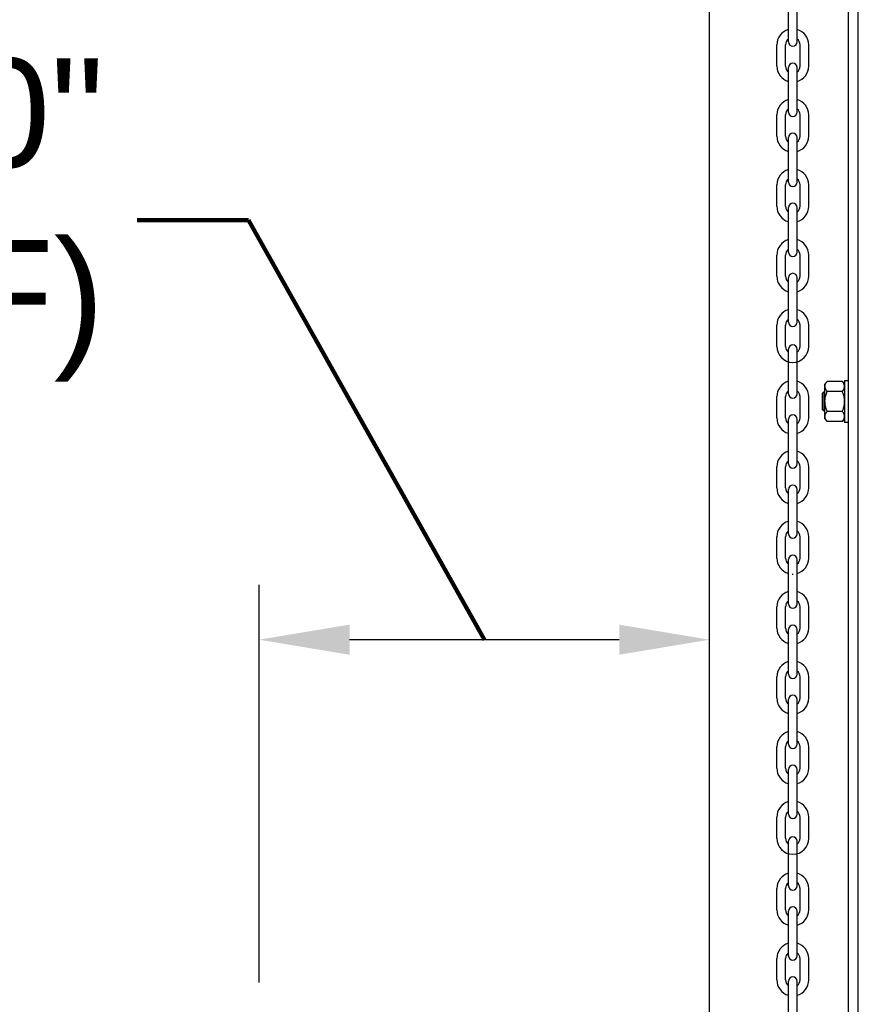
# Model space of a CAD drawing. Header units: inches. Extents: x 170 to 312, y 215 to 248.
# Tile 128 of 256: x 200.903 to 201.624, y 222.729 to 223.576. Entities that reach past the tile are written whole.
import ezdxf

# ---------------------------------------------------------------- set-up
doc = ezdxf.new("R2010")
doc.units = ezdxf.units.IN
doc.header["$LTSCALE"] = 0.25
doc.header["$MEASUREMENT"] = 0
doc.layers.add('ANNOTATIONS', color=1, linetype='Continuous')
doc.layers.add('MOTOR LH', color=7, linetype='Continuous')
doc.styles.add('ARIAL', font='arial.ttf', dxfattribs={"height": 0.09375})
doc.styles.get("Standard").update_dxf_attribs({"font": 'romans.shx'})
doc.dimstyles.get("Standard").update_dxf_attribs({"dimscale": 60, "dimtxt": 0.0833, "dimasz": 0.0833, "dimexe": 0.0833, "dimexo": 0.04, "dimgap": 0.09, "dimtad": 0, "dimtih": 1, "dimtoh": 1, "dimdec": 4, "dimzin": 1, "dimdsep": 46, "dimlunit": 4, "dimtxsty": 'Standard', "dimcen": 0.09, "dimclrt": 150, "dimadec": 4, "dimazin": 2, "dimtfac": 1, "dimtdec": 0, "dimtofl": 0, "dimtmove": 0, "dimatfit": 3, "dimfxl": 1, "dimtolj": 1, "dimtzin": 0, "dimlwd": -1, "dimlwe": -1, "dimarcsym": 1})

msp = doc.modelspace()

# ---------------------------------------------------------------- linework, layer by layer
at = {"layer": 'ANNOTATIONS'}
for p, q in [((201.10869, 222.74794), (201.10869, 223.08974)), ((201.41839, 223.04261), (201.18635, 223.04261))]:
    msp.add_line(p, q, dxfattribs=at)
for points in [[(201.18635, 223.02967), (201.18635, 223.05556), (201.10869, 223.04261)], [(201.41839, 223.02967), (201.41839, 223.05556), (201.49606, 223.04261)]]:
    msp.add_solid(points, dxfattribs=at)
at = {"layer": 'MOTOR LH'}
for p, q in [((201.49606, 220.41698), (201.49606, 224.61169)), ((201.61542, 220.68357), (201.61542, 224.61088)), ((201.62395, 220.69422), (201.62395, 224.61088)), ((201.56384, 223.55668), (201.56384, 223.59496)), ((201.57135, 223.55668), (201.57135, 223.59496)), ((201.55386, 223.53589), (201.55386, 223.55421)), ((201.56137, 223.53589), (201.56137, 223.55421)), ((201.57382, 223.53589), (201.57382, 223.55421)), ((201.58133, 223.53589), (201.58133, 223.55421)), ((201.56384, 223.49643), (201.56384, 223.5347)), ((201.57135, 223.49643), (201.57135, 223.5347)), ((201.55386, 223.47564), (201.55386, 223.49395)), ((201.56137, 223.47564), (201.56137, 223.49395)), ((201.57382, 223.47564), (201.57382, 223.49395)), ((201.58133, 223.47564), (201.58133, 223.49395)), ((201.56384, 223.43617), (201.56384, 223.47445)), ((201.57135, 223.43617), (201.57135, 223.47445)), ((201.55386, 223.41538), (201.55386, 223.4337)), ((201.56137, 223.41538), (201.56137, 223.4337)), ((201.57382, 223.41538), (201.57382, 223.4337)), ((201.58133, 223.41538), (201.58133, 223.4337)), ((201.56384, 223.37592), (201.56384, 223.41419)), ((201.57135, 223.37592), (201.57135, 223.41419)), ((201.55386, 223.35513), (201.55386, 223.37344)), ((201.56137, 223.35513), (201.56137, 223.37344)), ((201.57382, 223.35513), (201.57382, 223.37344)), ((201.58133, 223.35513), (201.58133, 223.37344)), ((201.56384, 223.31566), (201.56384, 223.35394)), ((201.57135, 223.31566), (201.57135, 223.35394)), ((201.55386, 223.29488), (201.55386, 223.31319)), ((201.56137, 223.29488), (201.56137, 223.31319)), ((201.57382, 223.29488), (201.57382, 223.31319)), ((201.58133, 223.29488), (201.58133, 223.31319)), ((201.56384, 223.25413), (201.56384, 223.2924)), ((201.57135, 223.25413), (201.57135, 223.2924)), ((201.59527, 223.23263), (201.59527, 223.26247)), ((201.61026, 223.26478), (201.59718, 223.26478)), ((201.61218, 223.26566), (201.61218, 223.22945)), ((201.55386, 223.23334), (201.55386, 223.25165)), ((201.56137, 223.23334), (201.56137, 223.25165)), ((201.57382, 223.23334), (201.57382, 223.25165)), ((201.58133, 223.23334), (201.58133, 223.25165)), ((201.59308, 223.24059), (201.59308, 223.25452)), ((201.59464, 223.23903), (201.59464, 223.25608)), ((201.61026, 223.25617), (201.59718, 223.25617)), ((201.61026, 223.23894), (201.59718, 223.23894)), ((201.56384, 223.19387), (201.56384, 223.23215)), ((201.57135, 223.19387), (201.57135, 223.23215)), ((201.61026, 223.23033), (201.59718, 223.23033)), ((201.55386, 223.17308), (201.55386, 223.1914)), ((201.56137, 223.17308), (201.56137, 223.1914)), ((201.57382, 223.17308), (201.57382, 223.1914)), ((201.58133, 223.17308), (201.58133, 223.1914)), ((201.56384, 223.13362), (201.56384, 223.17189)), ((201.57135, 223.13362), (201.57135, 223.17189)), ((201.55386, 223.11283), (201.55386, 223.13114)), ((201.56137, 223.11283), (201.56137, 223.13114)), ((201.57382, 223.11283), (201.57382, 223.13114)), ((201.58133, 223.11283), (201.58133, 223.13114)), ((201.56384, 223.07336), (201.56384, 223.11164)), ((201.57135, 223.07336), (201.57135, 223.11164)), ((201.55386, 223.05258), (201.55386, 223.07089)), ((201.56137, 223.05258), (201.56137, 223.07089)), ((201.57382, 223.05258), (201.57382, 223.07089)), ((201.58133, 223.05258), (201.58133, 223.07089)), ((201.56384, 223.01311), (201.56384, 223.05138)), ((201.57135, 223.01311), (201.57135, 223.05138)), ((201.55386, 222.99232), (201.55386, 223.01064)), ((201.56137, 222.99232), (201.56137, 223.01064)), ((201.57382, 222.99232), (201.57382, 223.01064)), ((201.58133, 222.99232), (201.58133, 223.01064)), ((201.56384, 222.95285), (201.56384, 222.99113)), ((201.57135, 222.95285), (201.57135, 222.99113)), ((201.55386, 222.93207), (201.55386, 222.95038)), ((201.56137, 222.93207), (201.56137, 222.95038)), ((201.57382, 222.93207), (201.57382, 222.95038)), ((201.58133, 222.93207), (201.58133, 222.95038)), ((201.56384, 222.8926), (201.56384, 222.93088)), ((201.57135, 222.8926), (201.57135, 222.93088)), ((201.55386, 222.87181), (201.55386, 222.89013)), ((201.56137, 222.87181), (201.56137, 222.89013)), ((201.57382, 222.87181), (201.57382, 222.89013)), ((201.58133, 222.87181), (201.58133, 222.89013)), ((201.56384, 222.83106), (201.56384, 222.86934)), ((201.57135, 222.83106), (201.57135, 222.86934)), ((201.55386, 222.81028), (201.55386, 222.82859)), ((201.56137, 222.81028), (201.56137, 222.82859)), ((201.57382, 222.81028), (201.57382, 222.82859)), ((201.58133, 222.81028), (201.58133, 222.82859)), ((201.56384, 222.77081), (201.56384, 222.80908)), ((201.57135, 222.77081), (201.57135, 222.80908)), ((201.55386, 222.75002), (201.55386, 222.76834)), ((201.56137, 222.75002), (201.56137, 222.76834)), ((201.57382, 222.75002), (201.57382, 222.76834)), ((201.58133, 222.75002), (201.58133, 222.76834)), ((201.56384, 222.71055), (201.56384, 222.74883)), ((201.57135, 222.71055), (201.57135, 222.74883))]:
    msp.add_line(p, q, dxfattribs=at)
for centre, radius, start, end in [((201.56759, 223.55421), 0.01374, 105.86272, 180), ((201.56759, 223.55421), 0.01374, 0, 74.13728), ((201.56759, 223.55421), 0.00623, 127.08084, 180), ((201.56759, 223.55668), 0.00375, 180, 0), ((201.56759, 223.55421), 0.00623, 0, 52.91916), ((201.56759, 223.5347), 0.00375, 0, 180), ((201.56759, 223.53589), 0.01374, 180, 254.13728), ((201.56759, 223.53589), 0.00623, 180, 232.91916), ((201.56759, 223.53589), 0.01374, 285.86272, 0), ((201.56759, 223.53589), 0.00623, 307.08084, 0), ((201.56759, 223.49395), 0.01374, 105.86272, 180), ((201.56759, 223.49395), 0.01374, 0, 74.13728), ((201.56759, 223.49395), 0.00623, 127.08084, 180), ((201.56759, 223.49643), 0.00375, 180, 0), ((201.56759, 223.49395), 0.00623, 0, 52.91916), ((201.56759, 223.47564), 0.01374, 180, 254.13728), ((201.56759, 223.47564), 0.00623, 180, 232.91916), ((201.56759, 223.47445), 0.00375, 0, 180), ((201.56759, 223.47564), 0.01374, 285.86272, 0), ((201.56759, 223.47564), 0.00623, 307.08084, 0), ((201.56759, 223.4337), 0.01374, 105.86272, 180), ((201.56759, 223.4337), 0.01374, 0, 74.13728), ((201.56759, 223.4337), 0.00623, 127.08084, 180), ((201.56759, 223.4337), 0.00623, 0, 52.91916), ((201.56759, 223.43617), 0.00375, 180, 0), ((201.56759, 223.41538), 0.01374, 180, 254.13728), ((201.56759, 223.41538), 0.00623, 180, 232.91916), ((201.56759, 223.41419), 0.00375, 0, 180), ((201.56759, 223.41538), 0.01374, 285.86272, 0), ((201.56759, 223.41538), 0.00623, 307.08084, 0), ((201.56759, 223.37344), 0.01374, 105.86272, 180), ((201.56759, 223.37344), 0.01374, 0, 74.13728), ((201.56759, 223.37344), 0.00623, 127.08084, 180), ((201.56759, 223.37344), 0.00623, 0, 52.91916), ((201.56759, 223.37592), 0.00375, 180, 0), ((201.56759, 223.35513), 0.01374, 180, 254.13728), ((201.56759, 223.35513), 0.00623, 180, 232.91916), ((201.56759, 223.35394), 0.00375, 0, 180), ((201.56759, 223.35513), 0.01374, 285.86272, 0), ((201.56759, 223.35513), 0.00623, 307.08084, 0), ((201.56759, 223.31319), 0.01374, 105.86272, 180), ((201.56759, 223.31319), 0.00623, 127.08084, 180), ((201.56759, 223.31319), 0.01374, 0, 74.13728), ((201.56759, 223.31319), 0.00623, 0, 52.91916), ((201.56759, 223.31566), 0.00375, 180, 0), ((201.56759, 223.29488), 0.01374, 180, 0), ((201.56759, 223.29488), 0.00623, 180, 232.91916), ((201.56759, 223.2924), 0.00375, 0, 180), ((201.56759, 223.29488), 0.00623, 307.08084, 0), ((201.56759, 223.25165), 0.01374, 105.86272, 180), ((201.56759, 223.25165), 0.01374, 0, 74.13728), ((201.56759, 223.25165), 0.00623, 127.08084, 180), ((201.56759, 223.25413), 0.00375, 180, 0), ((201.56759, 223.25165), 0.00623, 0, 52.91916), ((201.56759, 223.23215), 0.00375, 0, 180), ((201.56759, 223.23334), 0.01374, 180, 254.13728), ((201.56759, 223.23334), 0.00623, 180, 232.91916), ((201.56759, 223.23334), 0.01374, 285.86272, 0), ((201.56759, 223.23334), 0.00623, 307.08084, 0), ((201.56759, 223.1914), 0.01374, 105.86272, 180), ((201.56759, 223.1914), 0.01374, 0, 74.13728), ((201.56759, 223.1914), 0.00623, 127.08084, 180), ((201.56759, 223.19387), 0.00375, 180, 0), ((201.56759, 223.1914), 0.00623, 0, 52.91916), ((201.56759, 223.17189), 0.00375, 0, 180), ((201.56759, 223.17308), 0.01374, 180, 254.13728), ((201.56759, 223.17308), 0.00623, 180, 232.91916), ((201.56759, 223.17308), 0.01374, 285.86272, 0), ((201.56759, 223.17308), 0.00623, 307.08084, 0), ((201.56759, 223.13114), 0.01374, 105.86272, 180), ((201.56759, 223.13114), 0.01374, 0, 74.13728), ((201.56759, 223.13114), 0.00623, 127.08084, 180), ((201.56759, 223.13362), 0.00375, 180, 0), ((201.56759, 223.13114), 0.00623, 0, 52.91916), ((201.56759, 223.11164), 0.00375, 0, 180), ((201.56759, 223.11283), 0.01374, 180, 254.13728), ((201.56759, 223.11283), 0.00623, 180, 232.91916), ((201.56759, 223.11283), 0.01374, 285.86272, 0), ((201.56759, 223.11283), 0.00623, 307.08084, 0), ((201.56759, 223.11283), 0.01374, 268.08585, 271.91415), ((201.56759, 223.07089), 0.01374, 105.86272, 180), ((201.56759, 223.07089), 0.01374, 0, 74.13728), ((201.56759, 223.07089), 0.00623, 127.08084, 180), ((201.56759, 223.07336), 0.00375, 180, 0), ((201.56759, 223.07089), 0.00623, 0, 52.91916), ((201.56759, 223.05258), 0.01374, 180, 254.13728), ((201.56759, 223.05258), 0.00623, 180, 232.91916), ((201.56759, 223.05138), 0.00375, 0, 180), ((201.56759, 223.05258), 0.01374, 285.86272, 0), ((201.56759, 223.05258), 0.00623, 307.08084, 0), ((201.56759, 223.01064), 0.01374, 105.86272, 180), ((201.56759, 223.01064), 0.01374, 0, 74.13728), ((201.56759, 223.01064), 0.00623, 127.08084, 180), ((201.56759, 223.01064), 0.00623, 0, 52.91916), ((201.56759, 223.01311), 0.00375, 180, 0), ((201.56759, 222.99232), 0.01374, 180, 254.13728), ((201.56759, 222.99232), 0.00623, 180, 232.91916), ((201.56759, 222.99113), 0.00375, 0, 180), ((201.56759, 222.99232), 0.01374, 285.86272, 0), ((201.56759, 222.99232), 0.00623, 307.08084, 0), ((201.56759, 222.95038), 0.01374, 105.86272, 180), ((201.56759, 222.95038), 0.01374, 0, 74.13728), ((201.56759, 222.95038), 0.00623, 127.08084, 180), ((201.56759, 222.95038), 0.00623, 0, 52.91916), ((201.56759, 222.95285), 0.00375, 180, 0), ((201.56759, 222.93207), 0.01374, 180, 254.13728), ((201.56759, 222.93207), 0.00623, 180, 232.91916), ((201.56759, 222.93088), 0.00375, 0, 180), ((201.56759, 222.93207), 0.01374, 285.86272, 0), ((201.56759, 222.93207), 0.00623, 307.08084, 0), ((201.56759, 222.89013), 0.01374, 105.86272, 180), ((201.56759, 222.89013), 0.01374, 0, 74.13728), ((201.56759, 222.89013), 0.00623, 127.08084, 180), ((201.56759, 222.89013), 0.00623, 0, 52.91916), ((201.56759, 222.8926), 0.00375, 180, 0), ((201.56759, 222.87181), 0.01374, 180, 0), ((201.56759, 222.87181), 0.00623, 180, 232.91916), ((201.56759, 222.86934), 0.00375, 0, 180), ((201.56759, 222.87181), 0.00623, 307.08084, 0), ((201.56759, 222.82859), 0.01374, 105.86272, 180), ((201.56759, 222.82859), 0.01374, 0, 74.13728), ((201.56759, 222.82859), 0.00623, 127.08084, 180), ((201.56759, 222.83106), 0.00375, 180, 0), ((201.56759, 222.82859), 0.00623, 0, 52.91916), ((201.56759, 222.81028), 0.01374, 180, 254.13728), ((201.56759, 222.81028), 0.00623, 180, 232.91916), ((201.56759, 222.80908), 0.00375, 0, 180), ((201.56759, 222.81028), 0.01374, 285.86272, 0), ((201.56759, 222.81028), 0.00623, 307.08084, 0), ((201.56759, 222.76834), 0.01374, 105.86272, 180), ((201.56759, 222.76834), 0.01374, 0, 74.13728), ((201.56759, 222.76834), 0.00623, 127.08084, 180), ((201.56759, 222.77081), 0.00375, 180, 0), ((201.56759, 222.76834), 0.00623, 0, 52.91916), ((201.56759, 222.74883), 0.00375, 0, 180), ((201.56759, 222.75002), 0.01374, 180, 254.13728), ((201.56759, 222.75002), 0.00623, 180, 232.91916), ((201.56759, 222.75002), 0.01374, 285.86272, 0), ((201.56759, 222.75002), 0.00623, 307.08084, 0)]:
    msp.add_arc(centre, radius, start, end, dxfattribs=at)
for points in [[(201.59527, 223.26247), (201.59718, 223.26478)], [(201.61026, 223.26478), (201.61218, 223.26247)], [(201.61218, 223.26566), (201.61542, 223.26566)], [(201.59308, 223.25452), (201.59464, 223.25608)], [(201.59464, 223.25608), (201.59527, 223.25608)], [(201.59464, 223.23903), (201.59308, 223.24059)], [(201.59527, 223.23903), (201.59464, 223.23903)], [(201.59718, 223.23033), (201.59527, 223.23263)], [(201.61218, 223.23263), (201.61026, 223.23033)], [(201.61542, 223.22945), (201.61218, 223.22945)]]:
    msp.add_open_spline(points, degree=1, dxfattribs=at)
for points, knots in [([(201.59527, 223.26048), (201.59532, 223.261), (201.59543, 223.26206), (201.59619, 223.2635), (201.59688, 223.26439), (201.59718, 223.26478)], [0, 0, 0, 0, 0.3536518, 0.7166861, 1, 1, 1, 1]), ([(201.59718, 223.25617), (201.59674, 223.25675), (201.59584, 223.25793), (201.59531, 223.2594), (201.59528, 223.26026), (201.59527, 223.26048)], [0, 0, 0, 0, 0.421515, 0.852912, 1, 1, 1, 1]), ([(201.61218, 223.26048), (201.61213, 223.261), (201.61201, 223.26206), (201.61126, 223.2635), (201.61057, 223.26439), (201.61026, 223.26478)], [0, 0, 0, 0, 0.3536518, 0.7166861, 1, 1, 1, 1]), ([(201.61026, 223.25617), (201.6107, 223.25675), (201.6116, 223.25793), (201.61213, 223.2594), (201.61217, 223.26026), (201.61218, 223.26048)], [0, 0, 0, 0, 0.421515, 0.852912, 1, 1, 1, 1]), ([(201.59527, 223.24755), (201.59527, 223.24783), (201.59529, 223.24923), (201.59566, 223.25178), (201.59645, 223.25435), (201.59703, 223.2558), (201.59718, 223.25617)], [0, 0, 0, 0, 0.093623, 0.473918, 0.864502, 1, 1, 1, 1]), ([(201.61218, 223.24755), (201.61218, 223.24783), (201.61216, 223.24923), (201.61178, 223.25178), (201.61099, 223.25435), (201.61041, 223.2558), (201.61026, 223.25617)], [0, 0, 0, 0, 0.093623, 0.473917, 0.864503, 1, 1, 1, 1]), ([(201.59718, 223.23894), (201.5969, 223.23967), (201.59622, 223.2414), (201.59545, 223.24427), (201.59533, 223.24645), (201.59527, 223.24755)], [0, 0, 0, 0, 0.2644601, 0.6278669, 1, 1, 1, 1]), ([(201.61026, 223.23894), (201.61055, 223.23967), (201.61122, 223.2414), (201.612, 223.24427), (201.61212, 223.24645), (201.61218, 223.24755)], [0, 0, 0, 0, 0.2644601, 0.6278669, 1, 1, 1, 1]), ([(201.59527, 223.23463), (201.59532, 223.23516), (201.59543, 223.23622), (201.59619, 223.23766), (201.59688, 223.23855), (201.59718, 223.23894)], [0, 0, 0, 0, 0.353652, 0.716686, 1, 1, 1, 1]), ([(201.59718, 223.23033), (201.59674, 223.23091), (201.59584, 223.23209), (201.59531, 223.23356), (201.59528, 223.23442), (201.59527, 223.23463)], [0, 0, 0, 0, 0.4215143, 0.8529112, 1, 1, 1, 1]), ([(201.61218, 223.23463), (201.61213, 223.23516), (201.61201, 223.23622), (201.61126, 223.23766), (201.61057, 223.23855), (201.61026, 223.23894)], [0, 0, 0, 0, 0.353652, 0.716686, 1, 1, 1, 1]), ([(201.61026, 223.23033), (201.6107, 223.23091), (201.6116, 223.23209), (201.61213, 223.23356), (201.61217, 223.23442), (201.61218, 223.23463)], [0, 0, 0, 0, 0.421515, 0.852911, 1, 1, 1, 1])]:
    msp.add_open_spline(points, degree=3, knots=knots, dxfattribs=at)

# ---------------------------------------------------------------- texts
at = {"layer": 'ANNOTATIONS', "insert": (200.97552, 223.40353), "char_height": 0.09375, "attachment_point": 6, "style": 'ARIAL'}
msp.add_mtext('2\'-0"\\P(REF)', dxfattribs=at)

# ---------------------------------------------------------------- leaders
at = {"layer": 'ANNOTATIONS', "has_arrowhead": 0}
msp.add_leader([(201.30237, 223.04261), (201.09943, 223.40353), (201.00362, 223.40353)], dimstyle='Standard', override={"dimscale": 1, "dimtxt": 0.09375, "dimasz": 0.09375, "dimexe": 0.03125, "dimexo": 0.046875, "dimzin": 0, "dimlunit": 2, "dimtxsty": 'ARIAL', "dimclrt": 0, "dimadec": 0, "dimazin": 0, "dimtdec": 4, "dimatfit": 1, "dimlwd": 65534, "dimlwe": 65534, "dimarcsym": 0}, dxfattribs=at)

doc.saveas('drawing.dxf')
